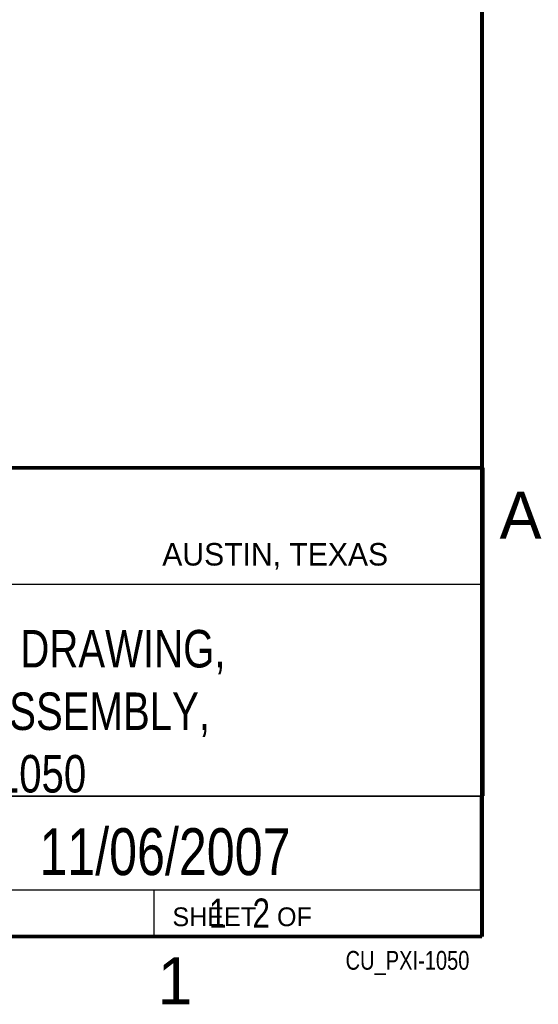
# Model space of a CAD drawing. Header units: inches. Extents: x 0 to 34, y 0 to 22.
# Tile 32 of 84: x 31 to 33.8, y 0.1 to 5.4. Entities that reach past the tile are written whole.
import ezdxf
from ezdxf.enums import TextEntityAlignment as Align

# ---------------------------------------------------------------- set-up
doc = ezdxf.new("R2010")
doc.units = ezdxf.units.IN
doc.header["$LTSCALE"] = 1.87
doc.header["$MEASUREMENT"] = 0
doc.layers.get('0').update_dxf_attribs({"linetype": 'CONTINUOUS'})
doc.styles.get("Standard").update_dxf_attribs({"font": 'txt', "width": 0.8})

msp = doc.modelspace()

# ---------------------------------------------------------------- linework, layer by layer
at = {"color": 2, "linetype": 'CONTINUOUS'}
for p, q in [((28.3793, 3.00033), (33.5093, 3.00033)), ((33.5093, 3.00033), (33.5093, 1.25033)), ((28.72307, 2.38), (33.50002, 2.38)), ((28.3793, 1.25033), (33.5093, 1.25033)), ((30.13002, 1.24989), (33.49002, 1.24989)), ((33.49002, 1.24989), (33.49002, 0.74989)), ((28.38002, 0.75), (33.50002, 0.75)), ((30.13002, 0.74989), (33.49002, 0.74989)), ((31.75002, 0.75), (33.50002, 0.75)), ((31.75002, 0.75), (31.75002, 0.5)), ((33.50002, 0.75), (33.50002, 0.5)), ((31.75002, 0.5), (33.50002, 0.5)), ((32.49527, 0.50168), (33.49527, 0.50168)), ((32.49527, 0.50168), (32.49527, 0.50118)), ((32.49527, 0.50118), (33.49527, 0.50118)), ((33.49527, 0.50168), (33.49527, 0.50118))]:
    msp.add_line(p, q, dxfattribs=at)
at = {"color": 7, "linetype": 'CONTINUOUS', "const_width": 0.02}
for points in [[(33.50002, 0.5), (33.50002, 21.5)], [(25.58002, 3), (33.50002, 3)], [(0.50002, 0.5), (33.50002, 0.5)]]:
    msp.add_lwpolyline(points, dxfattribs=at)

# ---------------------------------------------------------------- texts
at = {"color": 2, "linetype": 'CONTINUOUS'}
for s, height, p in [('A', 0.25, (33.5939, 2.62275)), ('AUSTIN, TEXAS', 0.12, (31.79573, 2.479)), ('SHEET   OF', 0.1, (31.84991, 0.55572)), ('1', 0.25, (31.77062, 0.13897))]:
    msp.add_text(s, height=height, dxfattribs=at).set_placement(p)
at = {"color": 7, "linetype": 'CONTINUOUS', "width": 0.8}
msp.add_text('11/06/2007', height=0.25, dxfattribs=at).set_placement((31.81002, 0.82802), align=Align.CENTER)
at = {"color": 2, "linetype": 'CONTINUOUS', "width": 0.8}
msp.add_text('CU_PXI-1050', height=0.1, dxfattribs=at).set_placement((33.43277, 0.32355), align=Align.RIGHT)
at = {"color": 7, "linetype": 'CONTINUOUS'}
for s, insert, char_height, width, attachment_point in [('CUSTOMER DRAWING,\\PCHASSIS ASSEMBLY,\\PPXI-1050', (30.9443, 2.13533), 0.2, 2.72, 2), ('     1   2', (31.81252, 0.70312), 0.15625, 1.25, 1)]:
    msp.add_mtext(s, dxfattribs=dict(at, insert=insert, char_height=char_height, width=width, attachment_point=attachment_point))

doc.saveas('drawing.dxf')
